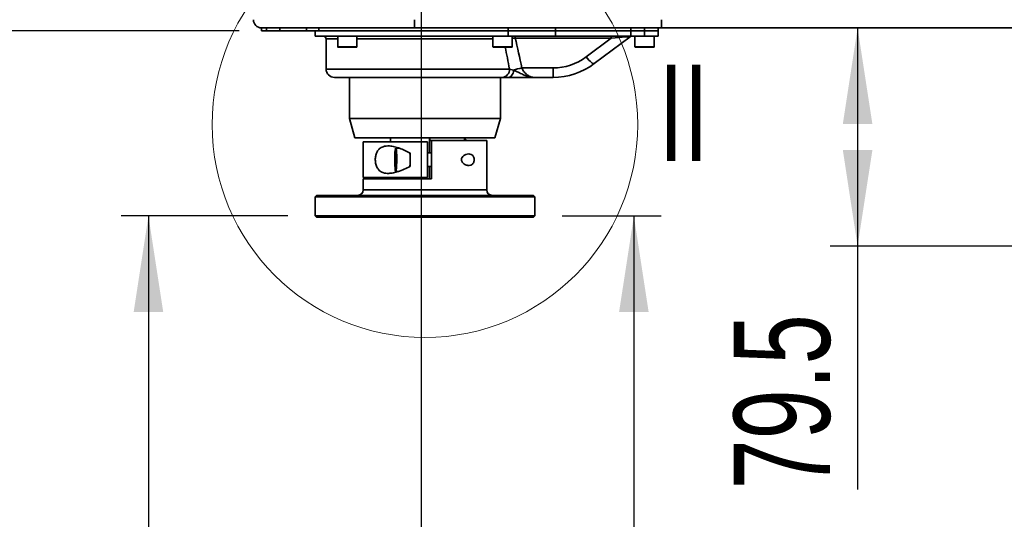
# Model space of a CAD drawing. Header units: millimetres. Extents: x 5 to 517, y 5 to 292.
# Tile 54 of 98: x 151 to 187, y 126 to 144. Entities that reach past the tile are written whole.
import ezdxf

# ---------------------------------------------------------------- set-up
doc = ezdxf.new("R2010")
doc.units = ezdxf.units.MM
doc.layers.add('图框', color=7, linetype='Continuous')
doc.styles.add('SLDTEXTSTYLE1', font='TXT', dxfattribs={"width": 0.7})
doc.dimstyles.new('SLDDIMSTYLE0', dxfattribs={"dimtxt": 3.5, "dimasz": 3.5, "dimexe": 0, "dimexo": 0.0625, "dimgap": 0.875, "dimtad": 2, "dimlfac": 10, "dimrnd": 1e-09, "dimzin": 12, "dimdsep": 46, "dimtxsty": 'SLDTEXTSTYLE1', "dimsah": 1, "dimcen": 0.09, "dimadec": 0, "dimazin": 3, "dimtfac": 1, "dimtofl": 0, "dimtmove": 0, "dimatfit": 3, "dimfxl": 0, "dimfrac": 2, "dimtolj": 1, "dimtzin": 12, "dimarcsym": 0})

# ---------------------------------------------------------------- blocks, each defined once
blk = doc.blocks.new('_D')
at = {"layer": '图框'}
for p, q in [((165.75, 149.53), (165.75, 90.153)), ((200.885, 147.949), (200.885, 90.153)), ((165.75, 91.153), (200.885, 91.153))]:
    blk.add_line(p, q, dxfattribs=at)
for points in [[(165.75, 91.153), (169.25, 90.615), (169.25, 91.691)], [(200.885, 91.153), (197.385, 91.691), (197.385, 90.615)]]:
    blk.add_solid(points, dxfattribs=at)
at = {"layer": '图框', "insert": (179.34, 95.665), "char_height": 3.5, "attachment_point": 1, "style": 'SLDTEXTSTYLE1'}
blk.add_mtext('350', dxfattribs=at)
blk = doc.blocks.new('_D_1')
at = {"layer": '图框'}
for p, q in [((160.885, 136.753), (154.813, 136.753)), ((155.813, 136.753), (155.813, 96.753)), ((160.087, 96.753), (154.813, 96.753))]:
    blk.add_line(p, q, dxfattribs=at)
for points in [[(155.813, 136.753), (155.274, 133.253), (156.351, 133.253)], [(155.813, 96.753), (156.351, 100.253), (155.274, 100.253)]]:
    blk.add_solid(points, dxfattribs=at)
at = {"layer": '图框', "insert": (151.301, 117.482), "char_height": 3.5, "attachment_point": 1, "rotation": 90, "style": 'SLDTEXTSTYLE1'}
blk.add_mtext('A', dxfattribs=at)
blk = doc.blocks.new('_D_4')
at = {"layer": '图框'}
for p, q in [((162.685, 199.713), (136.435, 199.713)), ((137.435, 101.153), (137.435, 199.713)), ((230.833, 101.153), (136.435, 101.153))]:
    blk.add_line(p, q, dxfattribs=at)
for points in [[(137.435, 199.713), (136.896, 196.213), (137.973, 196.213)], [(137.435, 101.153), (137.973, 104.653), (136.896, 104.653)]]:
    blk.add_solid(points, dxfattribs=at)
at = {"layer": '图框', "insert": (132.923, 149.053), "char_height": 3.5, "attachment_point": 1, "rotation": 90, "style": 'SLDTEXTSTYLE1'}
blk.add_mtext('B', dxfattribs=at)
blk = doc.blocks.new('_D_5')
at = {"layer": '图框'}
for p, q in [((181.644, 143.603), (181.644, 135.653)), ((193.328, 135.653), (180.644, 135.653)), ((181.644, 135.653), (181.644, 126.792))]:
    blk.add_line(p, q, dxfattribs=at)
for points in [[(181.644, 143.603), (181.106, 140.103), (182.183, 140.103)], [(181.644, 135.653), (182.183, 139.153), (181.106, 139.153)]]:
    blk.add_solid(points, dxfattribs=at)
at = {"layer": '图框', "insert": (177.133, 126.792), "char_height": 3.5, "attachment_point": 1, "rotation": 90, "style": 'SLDTEXTSTYLE1'}
blk.add_mtext('79.5', dxfattribs=at)
blk = doc.blocks.new('_D_6')
at = {"layer": '图框'}
for p, q in [((194.258, 165.603), (142.435, 165.603)), ((143.435, 165.603), (143.435, 143.503)), ((159.115, 143.503), (142.435, 143.503))]:
    blk.add_line(p, q, dxfattribs=at)
for points in [[(143.435, 165.603), (142.896, 162.103), (143.973, 162.103)], [(143.435, 143.503), (143.973, 147.003), (142.896, 147.003)]]:
    blk.add_solid(points, dxfattribs=at)
at = {"layer": '图框', "insert": (138.923, 153.999), "char_height": 3.5, "attachment_point": 1, "rotation": 90, "style": 'SLDTEXTSTYLE1'}
blk.add_mtext('221', dxfattribs=at)
blk = doc.blocks.new('_D_12')
at = {"layer": '图框'}
for p, q in [((170.885, 136.753), (174.495, 136.753)), ((173.495, 136.753), (173.495, 101.153)), ((251.535, 101.153), (172.495, 101.153))]:
    blk.add_line(p, q, dxfattribs=at)
for points in [[(173.495, 136.753), (172.956, 133.253), (174.033, 133.253)], [(173.495, 101.153), (174.033, 104.653), (172.956, 104.653)]]:
    blk.add_solid(points, dxfattribs=at)
at = {"layer": '图框', "insert": (168.983, 119.801), "char_height": 3.5, "attachment_point": 1, "rotation": 90, "style": 'SLDTEXTSTYLE1'}
blk.add_mtext('356', dxfattribs=at)

msp = doc.modelspace()

# ---------------------------------------------------------------- linework, layer by layer
at = {"color": 7, "linetype": 'Continuous', "lineweight": 35}
for p, q in [((159.9346, 143.603), (159.9346, 143.503)), ((160.1153, 143.603), (159.9346, 143.603)), ((160.1153, 143.503), (159.9346, 143.503)), ((165.508, 143.603), (160.1153, 143.603)), ((160.1153, 143.503), (160.1153, 143.603)), ((160.6001, 143.503), (160.1153, 143.503)), ((160.6001, 143.503), (160.6001, 143.603)), ((161.5756, 143.503), (160.6001, 143.503)), ((161.5756, 143.503), (161.5756, 143.603)), ((162.0153, 143.503), (161.5756, 143.503)), ((161.8846, 143.503), (161.8846, 143.303)), ((162.0153, 143.503), (162.0153, 143.603)), ((168.9167, 143.503), (162.0153, 143.503)), ((174.4927, 143.603), (165.508, 143.603)), ((168.9167, 143.503), (168.9167, 143.603)), ((170.6396, 143.503), (168.9167, 143.503)), ((168.9167, 143.303), (168.9167, 143.503)), ((170.6396, 143.503), (170.6396, 143.603)), ((173.3846, 143.503), (170.6396, 143.503)), ((170.6396, 143.503), (170.6396, 143.303)), ((173.3846, 143.503), (173.3846, 143.603)), ((173.8846, 143.503), (173.3846, 143.503)), ((173.3846, 143.303), (173.3846, 143.503)), ((173.8846, 143.503), (173.8846, 143.603)), ((174.3846, 143.503), (173.8846, 143.503)), ((173.8846, 143.503), (173.8846, 143.303)), ((174.3846, 143.503), (174.3846, 143.603)), ((174.3846, 143.303), (174.3846, 143.503)), ((187.8318, 143.603), (174.4927, 143.603)), ((168.9167, 143.303), (161.8846, 143.303)), ((162.2846, 143.203), (162.2846, 142.103)), ((162.7061, 143.303), (162.7061, 142.913)), ((163.4061, 142.913), (163.4061, 143.303)), ((168.363, 143.303), (168.363, 142.913)), ((170.6396, 143.303), (168.9167, 143.303)), ((169.063, 142.913), (169.063, 143.303)), ((169.1709, 143.2346), (169.1709, 143.303)), ((172.6709, 143.2346), (169.1709, 143.2346)), ((170.6396, 143.303), (173.3846, 143.303)), ((171.7512, 142.5449), (172.6709, 143.2346)), ((173.3579, 143.283), (172.0512, 142.303)), ((172.6709, 143.2346), (172.6709, 143.303)), ((173.8846, 143.303), (173.3846, 143.303)), ((173.5346, 143.303), (173.5346, 142.913)), ((174.3846, 143.303), (173.8846, 143.303)), ((174.2346, 142.913), (174.2346, 143.303)), ((162.9192, 142.903), (162.7161, 142.903)), ((162.9192, 142.903), (163.3961, 142.903)), ((168.5932, 142.903), (168.373, 142.903)), ((169.053, 142.903), (168.5932, 142.903)), ((173.6419, 142.903), (173.5446, 142.903)), ((174.2246, 142.903), (173.6419, 142.903)), ((168.9622, 142.103), (169.1145, 142.0594)), ((169.4129, 142.1449), (170.5512, 142.1449)), ((170.5512, 141.803), (170.5512, 142.1449)), ((168.7057, 141.803), (162.5846, 141.803)), ((163.1346, 141.803), (163.1346, 140.303)), ((168.6346, 140.303), (168.6346, 141.803)), ((168.9354, 141.803), (168.7057, 141.803)), ((170.5512, 141.803), (169.823, 141.803)), ((163.1346, 140.303), (163.3346, 139.603)), ((168.6346, 140.303), (163.1346, 140.303)), ((168.4346, 139.603), (168.6346, 140.303)), ((168.4346, 139.603), (163.3346, 139.603)), ((164.6346, 139.603), (164.6346, 139.453)), ((166.0528, 139.053), (166.0528, 139.603)), ((166.0678, 139.603), (166.0678, 139.503)), ((167.3405, 139.553), (167.3276, 139.553)), ((167.3276, 139.553), (167.3276, 139.503)), ((163.6346, 139.453), (163.6346, 138.153)), ((163.6346, 139.453), (165.9782, 139.453)), ((164.9312, 139.228), (164.8253, 139.228)), ((165.9782, 139.453), (165.9782, 138.153)), ((166.0678, 139.503), (166.1278, 139.503)), ((166.1278, 139.503), (166.1278, 138.103)), ((166.1278, 139.503), (168.1346, 139.503)), ((168.1346, 137.703), (168.1346, 139.503)), ((164.8153, 139.032), (164.8004, 138.9175)), ((164.8004, 138.9175), (164.8004, 138.6885)), ((164.8302, 138.9175), (164.8004, 138.9175)), ((164.8302, 138.9175), (164.8153, 139.032)), ((164.8302, 138.6885), (164.8302, 138.9175)), ((165.3467, 139.0435), (165.3467, 138.5625)), ((166.0867, 139.053), (165.9782, 139.053)), ((164.8004, 138.6885), (164.8153, 138.574)), ((164.8302, 138.6885), (164.8004, 138.6885)), ((164.8153, 138.574), (164.8302, 138.6885)), ((165.9782, 138.553), (166.0867, 138.553)), ((166.0528, 138.103), (166.0528, 138.553)), ((165.9782, 138.153), (163.6346, 138.153)), ((163.6346, 138.103), (163.6346, 137.703)), ((166.1278, 138.103), (163.6346, 138.103)), ((164.6346, 138.153), (164.6346, 138.103)), ((164.8253, 138.378), (164.932, 138.378)), ((161.9346, 137.503), (161.8846, 137.453)), ((161.8846, 137.453), (161.8846, 136.753)), ((169.8846, 137.453), (161.8846, 137.453)), ((161.9346, 137.503), (169.8346, 137.503)), ((169.8846, 137.453), (169.8346, 137.503)), ((169.8846, 136.753), (169.8846, 137.453)), ((161.8846, 136.753), (161.9346, 136.703)), ((161.8846, 136.753), (169.8846, 136.753)), ((161.9457, 136.703), (161.9346, 136.703)), ((169.8346, 136.703), (161.9457, 136.703)), ((169.8346, 136.703), (169.8846, 136.753))]:
    msp.add_line(p, q, dxfattribs=at)
at = {"color": 8, "linetype": 'Continuous', "lineweight": 35}
for p, q in [((162.7061, 143.203), (162.2846, 143.203)), ((168.363, 143.203), (163.4061, 143.203)), ((169.1709, 143.2346), (169.063, 143.2293)), ((162.7061, 142.913), (162.9151, 142.913)), ((162.9151, 142.913), (163.4061, 142.913)), ((168.363, 142.913), (168.5896, 142.913)), ((168.5896, 142.913), (169.063, 142.913)), ((173.5346, 142.913), (173.6347, 142.913)), ((173.6347, 142.913), (174.2346, 142.913)), ((162.2846, 142.103), (168.9622, 142.103)), ((163.6346, 137.703), (168.1346, 137.703))]:
    msp.add_line(p, q, dxfattribs=at)
at = {"color": 7, "linetype": 'Continuous', "lineweight": 35, "flags": 128}
for points in [[(172.0512, 142.303), (172.0343, 142.2988), (172.0098, 142.3054), (171.9783, 142.3228), (171.9407, 142.3504), (171.898, 142.3876), (171.8513, 142.4332), (171.802, 142.4861), (171.7512, 142.5449)], [(169.1145, 142.0594), (169.107, 142.0075), (169.094, 141.9586), (169.0761, 141.9143), (169.0537, 141.876), (169.0276, 141.8448), (168.9985, 141.8218), (168.9675, 141.8077), (168.9354, 141.803)], [(164.8153, 139.218), (164.8061, 139.1996), (164.7978, 139.1459), (164.791, 139.0617), (164.7863, 138.9546), (164.7843, 138.834), (164.785, 138.7106), (164.7884, 138.5955), (164.7941, 138.4988), (164.8018, 138.4291), (164.8107, 138.3926), (164.8199, 138.3926), (164.8288, 138.4291), (164.8364, 138.4988), (164.8422, 138.5955), (164.8456, 138.7106), (164.8463, 138.834), (164.8442, 138.9546), (164.8396, 139.0617), (164.8328, 139.1459), (164.8245, 139.1996), (164.8153, 139.218)], [(164.8253, 139.228), (164.8346, 139.2091), (164.8432, 139.1541), (164.8502, 139.068), (164.8549, 138.9583), (164.857, 138.8348), (164.8563, 138.7084), (164.8528, 138.5905), (164.8469, 138.4914), (164.8391, 138.4201), (164.83, 138.3827), (164.8253, 138.378)]]:
    msp.add_lwpolyline(points, dxfattribs=at)
at = {"color": 8, "linetype": 'Continuous', "lineweight": 35, "flags": 128}
msp.add_lwpolyline([(167.3517, 139.503), (167.3476, 139.534), (167.3405, 139.553)], dxfattribs=at)
at = {"color": 7, "linetype": 'Continuous', "lineweight": 18}
msp.add_circle((165.8846, 140.0767), 7.7492, dxfattribs=at)
at = {"color": 7, "linetype": 'Continuous', "lineweight": 35}
for centre, radius, start, end in [((159.9346, 143.903), 0.3, 180, 270), ((162.1846, 143.203), 0.1, 0, 90), ((173.4179, 143.203), 0.1, 90, 126.8699), ((162.7161, 142.913), 0.01, 180, 270), ((163.3961, 142.913), 0.01, 270, 0), ((168.373, 142.913), 0.01, 180, 270), ((169.053, 142.913), 0.01, 270, 0), ((173.5446, 142.913), 0.01, 180, 270), ((174.2246, 142.913), 0.01, 270, 0), ((170.5512, 144.1449), 2, 270, 306.8699), ((162.5846, 142.103), 0.3, 180, 270), ((168.6821, 142.0828), 0.2808, 274.82168, 4.12458), ((169.6523, 140.7452), 1.42, 99.70762, 112.2576), ((170.5512, 144.303), 2.5, 270, 306.8699), ((160.4391, 138.803), 4.9069, 357.07962, 2.92038), ((163.4346, 137.703), 0.2, 270, 0), ((168.3346, 137.703), 0.2, 180, 270)]:
    msp.add_arc(centre, radius, start, end, dxfattribs=at)
for centre, major_axis, ratio, start_param, end_param in [((174.4927, 143.903), (0, 0.3), 0.0263974, 3.1415927, 4.712389), ((165.8846, 135.88), (0, 12.3), 0.3333333, 5.2468094, 5.3533161), ((172.4179, 143.203), (0.9401, 0.0802), 0.0110143, 6.2655566, 7.5805914), ((165.8846, 139.303), (1.063, 1.063), 0.9276895, 5.6335729, 5.668695)]:
    msp.add_ellipse(centre, major_axis=major_axis, ratio=ratio, start_param=start_param, end_param=end_param, dxfattribs=at)
at = {"color": 8, "linetype": 'Continuous', "lineweight": 35}
msp.add_ellipse((165.8846, 135.7219), major_axis=(0, 12.3), ratio=0.2926829, start_param=5.257826, end_param=5.3358302, dxfattribs=at)
at = {"color": 7, "linetype": 'Continuous', "lineweight": 35}
for points, knots in [([(165.5006, 143.903), (165.5007, 143.8693), (165.5009, 143.8018), (165.5021, 143.7121), (165.504, 143.6438), (165.506, 143.6097), (165.5075, 143.6031), (165.508, 143.603), (165.508, 143.603)], [0, 0, 0, 0, 0.2144933, 0.4289849, 0.6435449, 0.8582474, 0.9915528, 1, 1, 1, 1]), ([(169.1145, 142.0594), (169.129, 142.0542), (169.1981, 142.0294), (169.3286, 141.9672), (169.4955, 141.8824), (169.6337, 141.8307), (169.7283, 141.8104), (169.7821, 141.8041), (169.8091, 141.803), (169.8226, 141.803), (169.823, 141.803)], [0, 0, 0, 0, 0.0609519, 0.2906289, 0.5204414, 0.7550729, 0.8759722, 0.9370531, 0.9983173, 1, 1, 1, 1]), ([(169.4129, 142.1449), (169.4404, 142.0929), (169.497, 141.9861), (169.6212, 141.8785), (169.7348, 141.8134), (169.7981, 141.8059), (169.823, 141.803)], [0, 0, 0, 0, 0.2521566, 0.518541, 0.8107505, 1, 1, 1, 1]), ([(169.823, 141.803), (169.8224, 141.803), (169.7586, 141.803), (169.6308, 141.803), (169.426, 141.803), (169.2113, 141.803), (169.0424, 141.803), (168.9567, 141.803), (168.9354, 141.803)], [0, 0, 0, 0, 0.0018825, 0.2084947, 0.4150997, 0.666746, 0.9172695, 1, 1, 1, 1]), ([(167.3849, 139.503), (167.3842, 139.5091), (167.3828, 139.5199), (167.377, 139.5335), (167.3649, 139.546), (167.3525, 139.5524), (167.3438, 139.5523), (167.3404, 139.5523)], [0, 0, 0, 0, 0.3464683, 0.6050537, 0.7521869, 0.9028418, 1, 1, 1, 1]), ([(165.3467, 138.5625), (165.2742, 138.5236), (165.1291, 138.4458), (164.9214, 138.37), (164.7335, 138.3194), (164.545, 138.2954), (164.3663, 138.3148), (164.2221, 138.3989), (164.1308, 138.5223), (164.0823, 138.6716), (164.0718, 138.8297), (164.0928, 138.9746), (164.1422, 139.1007), (164.2288, 139.2121), (164.376, 139.2955), (164.5682, 139.3111), (164.7736, 139.2781), (165.0277, 139.2045), (165.2189, 139.108), (165.3467, 139.0435)], [0, 0, 0, 0, 0.0681883, 0.136391, 0.1904787, 0.2444824, 0.3183357, 0.3746977, 0.4207467, 0.4670225, 0.5078773, 0.5462703, 0.5850131, 0.6265095, 0.6844116, 0.7637165, 0.8224554, 0.8812933, 1, 1, 1, 1]), ([(167.2136, 138.803), (167.2148, 138.8164), (167.2175, 138.8464), (167.242, 138.8951), (167.2947, 138.952), (167.3791, 138.9989), (167.478, 139.0193), (167.5628, 139.0038), (167.6223, 138.9611), (167.6569, 138.9088), (167.6751, 138.8516), (167.6793, 138.7933), (167.671, 138.7381), (167.6505, 138.685), (167.6114, 138.6337), (167.5429, 138.5944), (167.4479, 138.5884), (167.3511, 138.6195), (167.2781, 138.6698), (167.2373, 138.7188), (167.2168, 138.7631), (167.2146, 138.7907), (167.2136, 138.803)], [0, 0, 0, 0, 0.0235816, 0.0528924, 0.0986418, 0.1769528, 0.2603402, 0.339097, 0.3944314, 0.4368651, 0.4716685, 0.5066184, 0.5382123, 0.5704315, 0.6160871, 0.678398, 0.7650173, 0.8539483, 0.9120742, 0.9512981, 0.9783931, 1, 1, 1, 1])]:
    msp.add_open_spline(points, degree=3, knots=knots, dxfattribs=at)

# ---------------------------------------------------------------- texts
at = {"color": 7, "linetype": 'Continuous', "lineweight": 18, "insert": (174.3984, 142.2591), "char_height": 3.5, "attachment_point": 1, "style": 'SLDTEXTSTYLE1'}
msp.add_mtext('II', dxfattribs=at)

# ---------------------------------------------------------------- dimensions: what is measured, and where the dimension line sits
at = {"layer": '图框'}
for base, p1, p2, picture, middle in [((137.4346, 199.713), (231.8327, 101.153), (163.6846, 199.713), '_D_4', (137.4346, 149.8189)), ((143.4346, 143.503), (195.2585, 165.603), (160.1153, 143.503), '_D_6', (143.4346, 156.3028)), ((181.6443, 135.653), (187.8318, 143.603), (194.3277, 135.653), '_D_5', (181.6443, 129.8565)), ((155.8126, 96.753), (161.8846, 136.753), (161.0872, 96.753), '_D_1', (155.8126, 118.2476)), ((173.4948, 101.153), (169.8846, 136.753), (252.5346, 101.153), '_D_12', (173.4948, 122.1023))]:
    dim = msp.add_linear_dim(base=base, p1=p1, p2=p2, angle=90, dimstyle='SLDDIMSTYLE0', dxfattribs=at)
    dim.commit()
    dim.dimension.update_dxf_attribs({"geometry": picture, "text_midpoint": middle, "dimtype": 160})
dim = msp.add_linear_dim(base=(200.8846, 91.153), p1=(165.7497, 150.5295), p2=(200.8846, 148.9489), dimstyle='SLDDIMSTYLE0', dxfattribs=at)
dim.commit()
dim.dimension.update_dxf_attribs({"geometry": '_D', "text_midpoint": (181.6443, 91.153), "dimtype": 160})

doc.saveas('drawing.dxf')
